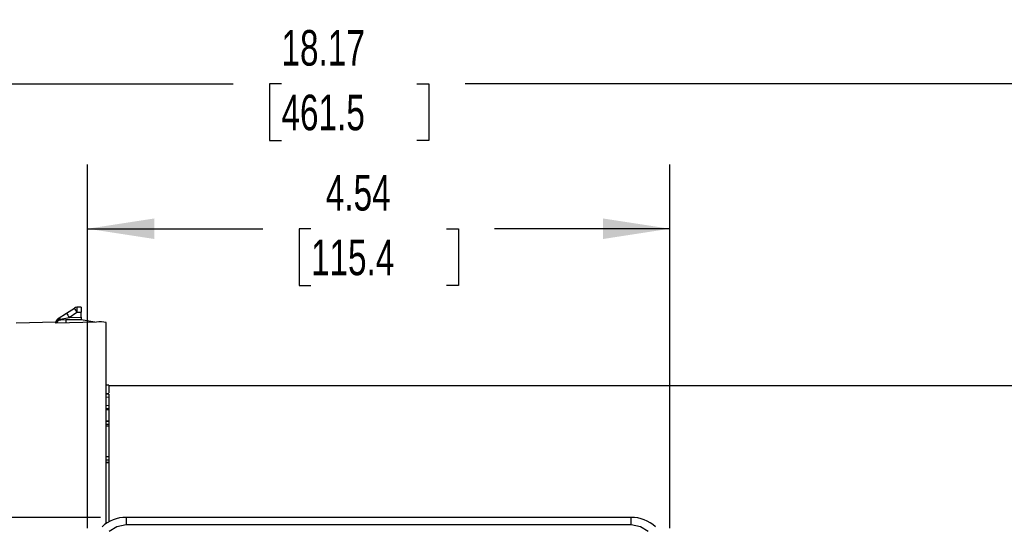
# Model space of a CAD drawing. Header units: inches. Extents: x 0 to 44, y 0 to 34.
# Tile 5 of 18: x 8.7 to 16.4, y 14.8 to 18.7. Entities that reach past the tile are written whole.
import ezdxf

# ---------------------------------------------------------------- set-up
doc = ezdxf.new("R2010")
doc.units = ezdxf.units.IN
doc.header["$LTSCALE"] = 4
doc.header["$MEASUREMENT"] = 0
doc.layers.add('DIMENSIONS', color=140, linetype='Continuous', lineweight=25)
doc.styles.add('SLDTEXTSTYLE0', font='TXT', dxfattribs={"width": 0.7})
doc.dimstyles.new('SLDDIMSTYLE1', dxfattribs={"dimtxt": 0.277778, "dimasz": 0.52, "dimexe": 0, "dimexo": 0.0625, "dimgap": 0.069444, "dimtad": 0, "dimtih": 1, "dimtoh": 1, "dimrnd": 1e-09, "dimzin": 12, "dimdsep": 46, "dimtxsty": 'SLDTEXTSTYLE0', "dimsah": 1, "dimcen": 0.09, "dimadec": 0, "dimazin": 3, "dimtfac": 1, "dimtofl": 0, "dimtmove": 0, "dimatfit": 3, "dimfxl": 0, "dimfrac": 2, "dimtolj": 1, "dimtzin": 12, "dimarcsym": 0})

# ---------------------------------------------------------------- blocks, each defined once
blk = doc.blocks.new('_D_6')
at = {"layer": 'DIMENSIONS'}
for p, q in [((2.1844, 14.9748), (2.1844, 18.7345)), ((20.3537, 15.0277), (20.3537, 18.7345)), ((2.1844, 18.2345), (10.3642, 18.2345)), ((10.7407, 18.2339), (10.6474, 18.2339)), ((10.6474, 18.2339), (10.6474, 17.7922)), ((11.7974, 18.2339), (11.8907, 18.2339)), ((11.8907, 18.2339), (11.8907, 17.7922)), ((20.3537, 18.2345), (12.1739, 18.2345)), ((10.6474, 17.7922), (10.7407, 17.7922)), ((11.8907, 17.7922), (11.7974, 17.7922)), ((20.3537, 13.2495), (20.3537, 14.7877)), ((2.1844, 14.2356), (2.1844, 14.7348))]:
    blk.add_line(p, q, dxfattribs=at)
for points in [[(2.1844, 18.2345), (2.7044, 18.1545), (2.7044, 18.3145)], [(20.3537, 18.2345), (19.8337, 18.3145), (19.8337, 18.1545)]]:
    blk.add_solid(points, dxfattribs=at)
at = {"layer": 'DIMENSIONS', "char_height": 0.27778, "attachment_point": 1, "style": 'SLDTEXTSTYLE0'}
for s, insert in [('18.17', (10.7407, 18.6542)), ('461.5', (10.7407, 18.1503))]:
    blk.add_mtext(s, dxfattribs=dict(at, insert=insert))
blk = doc.blocks.new('_D_7')
at = {"layer": 'DIMENSIONS'}
for p, q in [((9.3281, 14.8548), (1.1652, 14.8548)), ((1.6652, 14.8548), (1.6652, 13.3142)), ((1.1368, 12.8091), (1.0435, 12.8091)), ((1.0435, 12.8091), (1.0435, 12.3674)), ((2.1935, 12.8091), (2.2868, 12.8091)), ((2.2868, 12.8091), (2.2868, 12.3674)), ((1.0435, 12.3674), (1.1368, 12.3674)), ((1.6652, 10.7646), (1.6652, 12.3052)), ((2.2868, 12.3674), (2.1935, 12.3674)), ((9.3111, 10.7646), (1.1652, 10.7646))]:
    blk.add_line(p, q, dxfattribs=at)
for points in [[(1.6652, 14.8548), (1.5852, 14.3348), (1.7452, 14.3348)], [(1.6652, 10.7646), (1.7452, 11.2846), (1.5852, 11.2846)]]:
    blk.add_solid(points, dxfattribs=at)
at = {"layer": 'DIMENSIONS', "char_height": 0.27778, "attachment_point": 1, "style": 'SLDTEXTSTYLE0'}
for s, insert in [('4.09', (1.2523, 13.2294)), ('103.9', (1.1368, 12.7254))]:
    blk.add_mtext(s, dxfattribs=dict(at, insert=insert))
blk = doc.blocks.new('_D_8')
at = {"layer": 'DIMENSIONS'}
for p, q in [((9.2277, 14.7694), (9.2277, 17.6049)), ((13.771, 14.7694), (13.771, 17.6049)), ((9.2277, 17.1049), (10.5945, 17.1049)), ((10.971, 17.1043), (10.8777, 17.1043)), ((10.8777, 17.1043), (10.8777, 16.6626)), ((12.0277, 17.1043), (12.121, 17.1043)), ((12.121, 17.1043), (12.121, 16.6626)), ((13.771, 17.1049), (12.4042, 17.1049)), ((10.8777, 16.6626), (10.971, 16.6626)), ((12.121, 16.6626), (12.0277, 16.6626))]:
    blk.add_line(p, q, dxfattribs=at)
for points in [[(9.2277, 17.1049), (9.7477, 17.0249), (9.7477, 17.1849)], [(13.771, 17.1049), (13.251, 17.1849), (13.251, 17.0249)]]:
    blk.add_solid(points, dxfattribs=at)
at = {"layer": 'DIMENSIONS', "char_height": 0.27778, "attachment_point": 1, "style": 'SLDTEXTSTYLE0'}
for s, insert in [('4.54', (11.0865, 17.5246)), ('115.4', (10.971, 17.0206))]:
    blk.add_mtext(s, dxfattribs=dict(at, insert=insert))

msp = doc.modelspace()

# ---------------------------------------------------------------- linework, layer by layer
for p, q in [((8.9977, 16.404), (9.064, 16.4469)), ((9.064, 16.4469), (9.1249, 16.4862)), ((9.0833, 16.4138), (9.1442, 16.4532)), ((9.1765, 16.4942), (9.1442, 16.4925)), ((9.1442, 16.4532), (9.1765, 16.4549)), ((9.1765, 16.4942), (9.1765, 16.4549)), ((9.1765, 16.4154), (9.1765, 16.4549)), ((8.9797, 16.3777), (8.6689, 16.3695)), ((8.9797, 16.3696), (8.9797, 16.3777)), ((9.2967, 16.3773), (8.9797, 16.3696)), ((9.0574, 16.3937), (9.0125, 16.3929)), ((9.0171, 16.3987), (9.0833, 16.4138)), ((9.1765, 16.3958), (9.0574, 16.3937)), ((9.0833, 16.4138), (9.1765, 16.4154)), ((9.1765, 16.4154), (9.1765, 16.3958)), ((9.283, 16.377), (9.1765, 16.3958)), ((9.3734, 14.8111), (9.3734, 16.3731)), ((9.3931, 15.886), (9.3734, 15.886)), ((9.3931, 15.886), (9.3931, 15.826)), ((17.2671, 15.8811), (9.3931, 15.8811)), ((9.3931, 15.8165), (9.3732, 15.8171)), ((9.3931, 15.8157), (9.3734, 15.8164)), ((9.3734, 15.7908), (9.3931, 15.794)), ((9.3931, 15.8157), (9.3931, 15.8165)), ((9.3931, 15.8157), (9.3931, 15.794)), ((9.3931, 15.794), (9.3931, 15.7229)), ((9.3931, 15.7229), (9.3734, 15.7272)), ((9.3931, 15.7012), (9.3734, 15.7016)), ((9.3734, 15.6959), (9.3931, 15.6956)), ((9.3931, 15.7229), (9.3931, 15.7012)), ((9.3931, 15.7012), (9.3931, 15.6956)), ((9.3931, 15.6956), (9.3931, 15.6924)), ((9.3931, 15.6924), (9.3931, 15.604)), ((9.3933, 15.6036), (9.3732, 15.6043)), ((9.3931, 15.601), (9.3734, 15.6017)), ((9.3931, 15.601), (9.3931, 15.6036)), ((9.3931, 15.601), (9.3931, 15.5774)), ((9.3931, 15.5774), (9.3734, 15.5776)), ((9.3931, 15.5649), (9.3734, 15.5645)), ((9.3931, 15.5774), (9.3931, 15.5649)), ((9.3931, 15.5649), (9.3931, 15.3269)), ((9.3931, 15.3278), (9.3734, 15.3285)), ((9.3931, 15.3251), (9.3734, 15.3258)), ((9.3931, 15.3015), (9.3734, 15.3017)), ((9.3931, 15.3278), (9.3931, 15.3251)), ((9.3931, 15.3251), (9.3931, 15.3015)), ((9.3931, 15.3015), (9.3931, 15.2861)), ((9.3931, 15.2979), (9.3931, 15.2781)), ((9.3734, 15.2862), (9.3931, 15.2861)), ((9.3931, 15.2861), (9.3931, 15.2794)), ((9.3931, 15.2794), (9.3931, 14.8235)), ((13.4706, 14.8548), (9.5281, 14.8548)), ((9.5281, 14.8548), (9.5281, 14.7978)), ((13.4706, 14.7978), (13.4706, 14.8548)), ((9.5281, 14.7978), (13.4706, 14.7978))]:
    msp.add_line(p, q)
at = {"flags": 128}
for points in [[(9.0181, 16.3931), (9.0175, 16.3951), (9.0171, 16.3987)], [(9.0188, 16.393), (9.0184, 16.393), (9.0181, 16.3931)], [(9.3962, 14.7469), (9.4565, 14.7846), (9.5281, 14.7978)], [(13.4706, 14.7978), (13.5422, 14.7846), (13.6025, 14.7469)]]:
    msp.add_lwpolyline(points, dxfattribs=at)
for centre, radius, start, end in [((9.2602, 16.5393), 0.2169, 205.24132, 215.37032), ((9.1462, 16.4532), 0.0394, 93, 122.89555), ((9.321, 16.5787), 0.2169, 205.24132, 215.37032), ((9.3326, 16.4728), 0.1894, 174.04331, 185.95669), ((9.019, 16.3709), 0.0394, 122.89555, 180), ((9.0136, 16.3644), 0.0345, 84.0987, 169.16949), ((9.019, 16.3537), 0.0394, 91.22053, 156.10681), ((9.0035, 16.3869), 0.0181, 41.09623, 108.81001), ((10.4633, 16.3617), 1.4062, 178.6987, 179.59725), ((9.3201, 16.1023), 0.276, 78.87254, 94.86468), ((9.6009, 9.2624), 6.4333, 91.85156, 92.02698), ((9.5998, 10.1892), 5.0945, 92.32529, 92.54688), ((9.5268, 14.5782), 0.2764, 89.71978, 132.54357), ((13.4719, 14.5782), 0.2764, 47.45643, 90.28022)]:
    msp.add_arc(centre, radius, start, end)

# ---------------------------------------------------------------- dimensions: what is measured, and where the dimension line sits
at = {"layer": 'DIMENSIONS'}
for base, p1, p2, angle, picture, middle in [((2.1844, 18.2345), (20.3537, 13.0495), (2.1844, 14.0356), 0, '_D_6', (11.269, 18.2345)), ((13.771, 17.1049), (9.2277, 14.5694), (13.771, 14.5694), 0, '_D_8', (11.4994, 17.1049)), ((1.6652, 10.7646), (9.5281, 14.8548), (9.5111, 10.7646), 90, '_D_7', (1.6652, 12.8097))]:
    dim = msp.add_linear_dim(base=base, p1=p1, p2=p2, angle=angle, dimstyle='SLDDIMSTYLE1', dxfattribs=at)
    dim.commit()
    dim.dimension.update_dxf_attribs({"geometry": picture, "text_midpoint": middle, "dimtype": 160})

doc.saveas('drawing.dxf')
